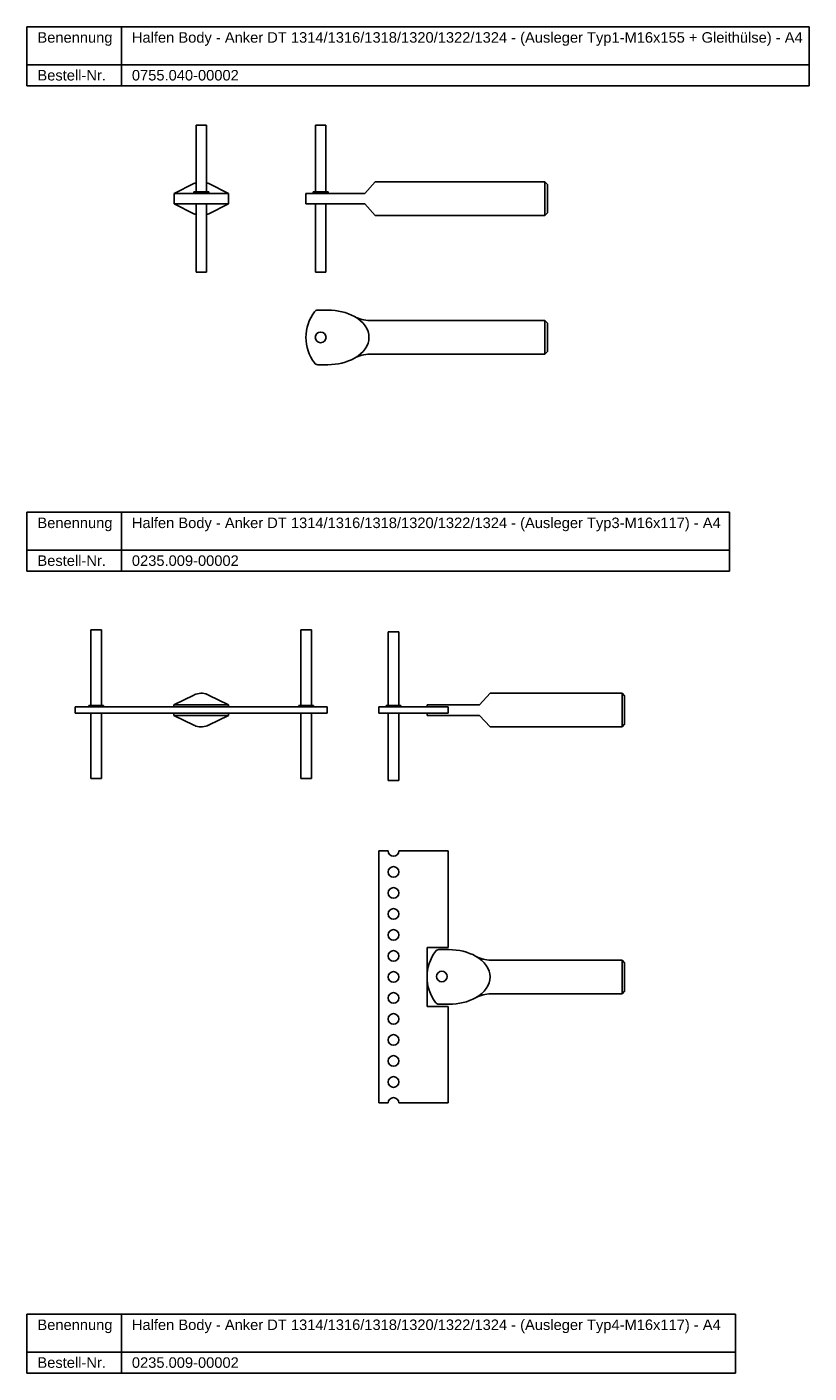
# Model space of a CAD drawing. Header units: millimetres. Extents: x 3247 to 4573, y -1122 to 170.
# Tile 4 of 4: x 4200 to 4573, y -471 to 170. Entities that reach past the tile are written whole.
import ezdxf

# ---------------------------------------------------------------- set-up
doc = ezdxf.new("R2010")
doc.units = ezdxf.units.MM
doc.header["$LTSCALE"] = 10
doc.layers.add('HALFEN', color=2, linetype='Continuous')
doc.styles.add('ARIAL50', font='ARIAL.TTF', dxfattribs={"height": 5})

msp = doc.modelspace()

# ---------------------------------------------------------------- linework, layer by layer
at = {"layer": 'HALFEN'}
for p, q in [((4200.49, 170.28), (4572.82, 170.28)), ((4200.49, 142.28), (4200.49, 170.28)), ((4245.46, 142.28), (4245.46, 170.28)), ((4572.82, 142.28), (4572.82, 170.28)), ((4200.49, 152.28), (4572.82, 152.28)), ((4200.49, 142.28), (4572.82, 142.28)), ((4281.02, 91.73), (4281.02, 123.53)), ((4286.02, 123.53), (4281.02, 123.53)), ((4286.02, 91.73), (4286.02, 123.53)), ((4337.82, 91.73), (4337.82, 123.53)), ((4342.82, 123.53), (4337.82, 123.53)), ((4342.82, 91.73), (4342.82, 123.53)), ((4361.32, 91.03), (4366.32, 96.53)), ((4366.32, 96.53), (4447.1, 96.53)), ((4447.1, 96.53), (4447.1, 80.53)), ((4448.32, 95.31), (4447.1, 96.53)), ((4270.52, 91.03), (4279.97, 95.7)), ((4270.52, 86.03), (4270.52, 91.03)), ((4296.52, 91.03), (4270.52, 91.03)), ((4280.02, 91.03), (4280.02, 91.73)), ((4280.02, 91.73), (4287.02, 91.73)), ((4287.02, 91.73), (4287.02, 91.03)), ((4296.52, 91.03), (4287.06, 95.7)), ((4296.52, 86.03), (4296.52, 91.03)), ((4333.32, 91.03), (4361.32, 91.03)), ((4333.32, 91.03), (4333.32, 86.03)), ((4336.82, 91.03), (4336.82, 91.73)), ((4336.82, 91.73), (4343.82, 91.73)), ((4343.82, 91.73), (4343.82, 91.03)), ((4448.32, 95.31), (4448.32, 81.76)), ((4296.52, 86.03), (4270.52, 86.03)), ((4270.52, 86.03), (4279.97, 81.36)), ((4281.02, 53.53), (4281.02, 86.03)), ((4286.02, 53.53), (4286.02, 86.03)), ((4296.52, 86.03), (4287.06, 81.36)), ((4333.32, 86.03), (4361.32, 86.03)), ((4337.82, 53.53), (4337.82, 86.03)), ((4342.82, 53.53), (4342.82, 86.03)), ((4361.32, 86.03), (4366.32, 80.53)), ((4366.32, 80.53), (4447.1, 80.53)), ((4447.1, 80.53), (4448.32, 81.76)), ((4286.02, 53.53), (4281.02, 53.53)), ((4342.82, 53.53), (4337.82, 53.53)), ((4340.32, 35.48), (4343.73, 35.48)), ((4363.73, 30.48), (4447.1, 30.48)), ((4447.1, 30.48), (4447.1, 14.48)), ((4448.32, 29.25), (4447.1, 30.48)), ((4448.32, 29.25), (4448.32, 15.7)), ((4363.73, 14.48), (4447.1, 14.48)), ((4447.1, 14.48), (4448.32, 15.7)), ((4338.93, 9.48), (4343.73, 9.48)), ((4200.49, -60.82), (4534.95, -60.82)), ((4200.49, -88.82), (4200.49, -60.82)), ((4245.46, -88.82), (4245.46, -60.82)), ((4534.95, -88.82), (4534.95, -60.82)), ((4200.49, -78.82), (4534.95, -78.82)), ((4200.49, -88.82), (4534.95, -88.82)), ((4230.95, -152.77), (4230.95, -116.77)), ((4230.95, -116.77), (4235.95, -116.77)), ((4235.95, -116.77), (4235.95, -152.77)), ((4330.95, -152.77), (4330.95, -116.77)), ((4330.95, -116.77), (4335.95, -116.77)), ((4335.95, -116.77), (4335.95, -152.77)), ((4372.49, -152.77), (4372.49, -117.77)), ((4372.49, -117.77), (4377.49, -117.77)), ((4377.49, -117.77), (4377.49, -152.77)), ((4415.99, -152.47), (4420.99, -146.97)), ((4483.77, -146.97), (4420.99, -146.97)), ((4483.77, -146.97), (4483.77, -162.97)), ((4484.99, -148.2), (4483.77, -146.97)), ((4223.45, -156.47), (4223.45, -153.47)), ((4223.45, -153.47), (4343.45, -153.47)), ((4229.95, -153.47), (4229.95, -152.77)), ((4229.95, -152.77), (4236.95, -152.77)), ((4236.95, -152.77), (4236.95, -153.47)), ((4270.45, -152.47), (4279.9, -147.8)), ((4296.45, -152.47), (4270.45, -152.47)), ((4270.45, -153.47), (4270.45, -152.47)), ((4296.45, -152.47), (4286.99, -147.8)), ((4296.45, -153.47), (4296.45, -152.47)), ((4329.95, -153.47), (4329.95, -152.77)), ((4329.95, -152.77), (4336.95, -152.77)), ((4336.95, -152.77), (4336.95, -153.47)), ((4343.45, -156.47), (4343.45, -153.47)), ((4390.99, -153.47), (4367.99, -153.47)), ((4367.99, -153.47), (4367.99, -156.47)), ((4371.49, -153.47), (4371.49, -152.77)), ((4371.49, -152.77), (4378.49, -152.77)), ((4378.49, -152.77), (4378.49, -153.47)), ((4390.99, -152.47), (4415.99, -152.47)), ((4390.99, -152.47), (4390.99, -153.47)), ((4390.99, -153.47), (4400.99, -153.47)), ((4400.99, -156.47), (4400.99, -153.47)), ((4484.99, -148.2), (4484.99, -161.74)), ((4223.45, -156.47), (4343.45, -156.47)), ((4230.95, -156.47), (4230.95, -187.47)), ((4235.95, -187.47), (4235.95, -156.47)), ((4270.45, -157.47), (4270.45, -156.47)), ((4296.45, -157.47), (4270.45, -157.47)), ((4270.45, -157.47), (4279.9, -162.14)), ((4296.45, -157.47), (4286.99, -162.14)), ((4296.45, -157.47), (4296.45, -156.47)), ((4330.95, -156.47), (4330.95, -187.47)), ((4335.95, -187.47), (4335.95, -156.47)), ((4367.99, -156.47), (4390.99, -156.47)), ((4372.49, -156.47), (4372.49, -188.47)), ((4377.49, -188.47), (4377.49, -156.47)), ((4390.99, -156.47), (4390.99, -157.47)), ((4390.99, -156.47), (4400.99, -156.47)), ((4390.99, -157.47), (4415.99, -157.47)), ((4415.99, -157.47), (4420.99, -162.97)), ((4420.99, -162.97), (4483.77, -162.97)), ((4479.65, -162.97), (4483.77, -162.97)), ((4483.77, -162.97), (4484.99, -161.74)), ((4230.95, -187.47), (4235.95, -187.47)), ((4330.95, -187.47), (4335.95, -187.47)), ((4372.49, -188.47), (4377.49, -188.47)), ((4372.44, -222.03), (4367.99, -222.03)), ((4367.99, -222.03), (4367.99, -342.03)), ((4400.99, -222.03), (4377.54, -222.03)), ((4400.99, -268.03), (4400.99, -222.03)), ((4390.99, -268.03), (4390.99, -296.03)), ((4390.99, -268.03), (4400.99, -268.03)), ((4390.99, -269.03), (4390.99, -279.48)), ((4397.99, -269.03), (4401.4, -269.03)), ((4390.99, -292.03), (4390.99, -272.03)), ((4483.77, -274.03), (4421.41, -274.03)), ((4483.77, -274.03), (4483.77, -290.03)), ((4484.99, -275.26), (4483.77, -274.03)), ((4484.99, -275.26), (4484.99, -288.8)), ((4390.99, -284.58), (4390.99, -295.03)), ((4483.77, -290.03), (4421.41, -290.03)), ((4483.77, -290.03), (4484.99, -288.8)), ((4390.99, -296.03), (4400.99, -296.03)), ((4396.61, -295.03), (4401.4, -295.03)), ((4400.99, -342.03), (4400.99, -296.03)), ((4367.99, -342.03), (4372.44, -342.03)), ((4377.54, -342.03), (4400.99, -342.03)), ((4200.49, -442.62), (4537.74, -442.62)), ((4200.49, -470.62), (4200.49, -442.62)), ((4245.46, -470.62), (4245.46, -442.62)), ((4537.74, -470.62), (4537.74, -442.62)), ((4200.49, -460.62), (4537.74, -460.62)), ((4200.49, -470.62), (4537.74, -470.62))]:
    msp.add_line(p, q, dxfattribs=at)
for centre in [(4340.32, 22.48), (4374.99, -232.03), (4374.99, -242.03), (4374.99, -252.03), (4374.99, -262.03), (4374.99, -272.03), (4374.99, -282.03), (4374.99, -292.03), (4374.99, -302.03), (4374.99, -312.03), (4374.99, -322.03), (4374.99, -332.03)]:
    msp.add_circle(centre, 2.55, dxfattribs=at)
for centre, radius, start, end in [((4283.52, 88.53), 8, 108.20996, 116.2938), ((4283.52, 88.53), 8, 63.7062, 71.79004), ((4283.52, 88.53), 8, 243.7062, 251.79004), ((4283.52, 88.53), 8, 288.20996, 296.2938), ((4353.88, 22.48), 20.55, 143.64928, 216.35854), ((4338.93, 33.47), 2, 91.33538, 143.64928), ((4339.66, 2.1), 33.38, 88.87071, 91.33538), ((4363.73, 45.48), 15, 240.67836, 270), ((4363.73, -0.52), 15, 90, 119.32164), ((4338.93, 11.48), 2, 216.35854, 270), ((4283.45, -154.97), 8, 108.19938, 116.2938), ((4283.45, -154.97), 8, 62.99215, 108.20996), ((4283.45, -154.97), 8, 63.7062, 71.77947), ((4283.45, -154.97), 8, 243.7062, 251.80062), ((4283.45, -154.97), 8, 251.79004, 297.00785), ((4283.45, -154.97), 8, 288.22053, 296.2938), ((4374.99, -222.03), 2.55, 180, 0), ((4396.61, -271.03), 2, 91.33538, 143.64928), ((4397.34, -302.4), 33.38, 88.87071, 91.33538), ((4411.55, -282.03), 20.55, 143.64928, 216.35854), ((4421.41, -259.01), 15.02, 240.68895, 269.96471), ((4397.99, -281.8), 2.55, 90, 270), ((4397.99, -281.8), 2.55, 270, 90), ((4396.61, -293.03), 2, 216.35854, 270), ((4421.41, -305.05), 15.02, 90.03529, 119.31105), ((4374.99, -342.03), 2.55, 0, 180)]:
    msp.add_arc(centre, radius, start, end, dxfattribs=at)
for centre, start_param, end_param in [((4343.73, 22.48), 7.151452, 7.853982), ((4343.73, 22.48), 5.414918, 7.151452), ((4343.73, 22.48), 4.712389, 5.414918), ((4401.4, -282.03), 0.868267, 1.570796), ((4401.4, -282.03), -0.868267, 0.868267), ((4401.4, -282.03), 4.712389, 5.414918)]:
    msp.add_ellipse(centre, major_axis=(19.6, 0), ratio=0.663426, start_param=start_param, end_param=end_param, dxfattribs=at)

# ---------------------------------------------------------------- texts
at = {"layer": 'HALFEN', "style": 'ARIAL50'}
for s, p in [('Benennung', (4205.49, 162.78)), ('Halfen Body - Anker DT 1314/1316/1318/1320/1322/1324 - (Ausleger Typ1-M16x155 + Gleithülse) - A4', (4250.46, 162.78)), ('Bestell-Nr.', (4205.49, 144.78)), ('0755.040-00002', (4250.46, 144.78)), ('Benennung', (4205.49, -68.32)), ('Halfen Body - Anker DT 1314/1316/1318/1320/1322/1324 - (Ausleger Typ3-M16x117) - A4', (4250.46, -68.32)), ('Bestell-Nr.', (4205.49, -86.32)), ('0235.009-00002', (4250.46, -86.32)), ('Benennung', (4205.49, -450.12)), ('Halfen Body - Anker DT 1314/1316/1318/1320/1322/1324 - (Ausleger Typ4-M16x117) - A4', (4250.46, -450.12)), ('Bestell-Nr.', (4205.49, -468.12)), ('0235.009-00002', (4250.46, -468.12))]:
    msp.add_text(s, height=5, dxfattribs=at).set_placement(p)

doc.saveas('drawing.dxf')
